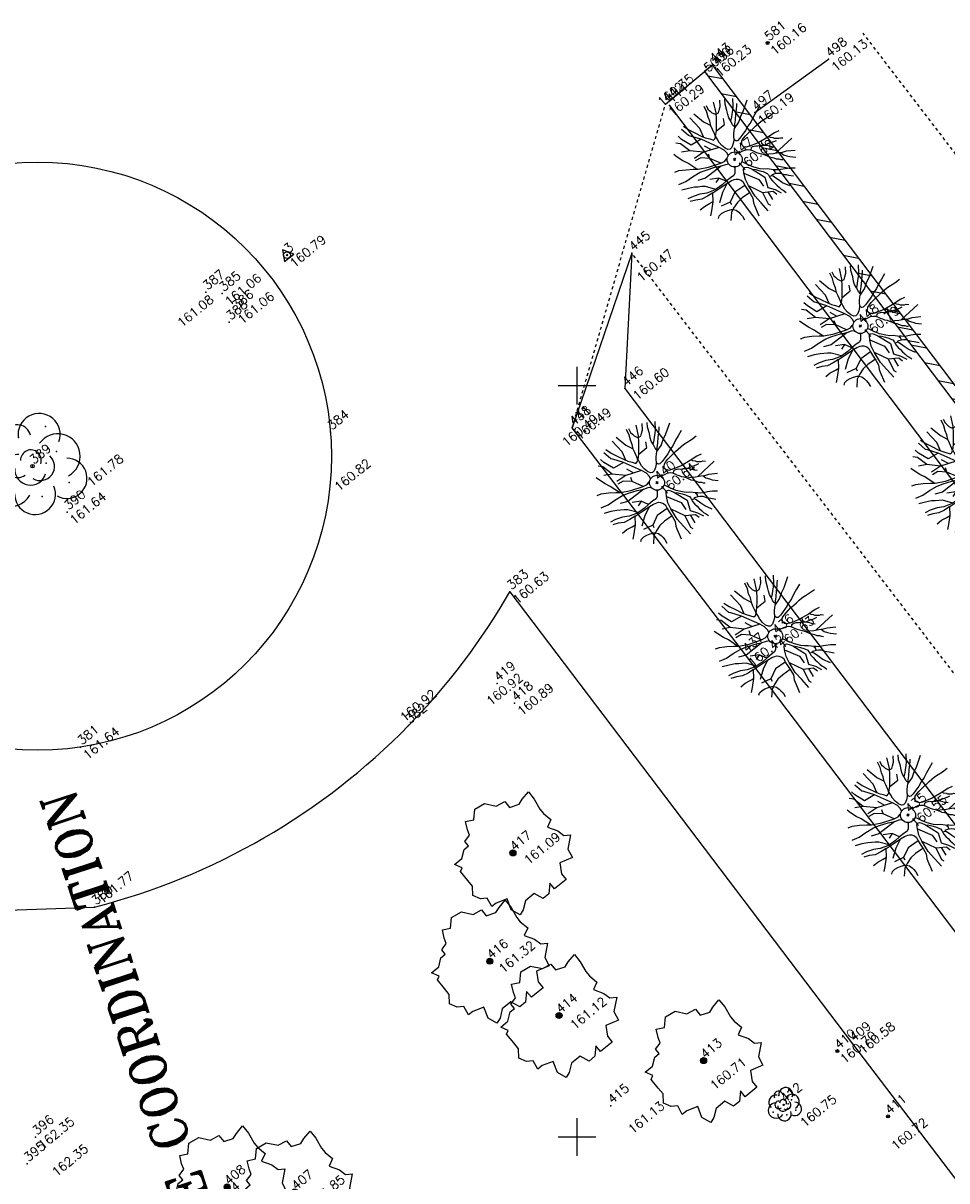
# Model space of a CAD drawing. Header units: feet. Extents: x 529188 to 529675, y 139816 to 140273.
# Tile 97 of 118: x 529457 to 529487, y 140099 to 140137. Entities that reach past the tile are written whole.
import ezdxf
from ezdxf.enums import TextEntityAlignment as Align

# ---------------------------------------------------------------- set-up
doc = ezdxf.new("R2010")
doc.units = ezdxf.units.FT
doc.header["$LTSCALE"] = 2
doc.header["$MEASUREMENT"] = 0
doc.header["$PDSIZE"] = 0.1
doc.linetypes.add('CACHE', pattern=[0.375, 0.25, -0.125])
doc.linetypes.add('CACHEX2', pattern=[0.75, 0.5, -0.25])
doc.layers.get('0').update_dxf_attribs({"linetype": 'CONTINUOUS'})
for name, color, linetype in [('ARBRES', 70, 'CONTINUOUS'), ('ARBUSTES', 70, 'CONTINUOUS'), ('BATI-HACHURES', 30, 'CONTINUOUS'), ('BORDURETTE', 20, 'CONTINUOUS'), ('CARROYAGE', 7, 'CONTINUOUS'), ('DIVERS_1', 7, 'CONTINUOUS'), ('MURS', 1, 'CONTINUOUS'), ('PEINTURE', 7, 'CACHEX2'), ('POLYGO', 241, 'CONTINUOUS'), ('TEXTES', 150, 'CONTINUOUS'), ('TOPOALT', 3, 'CONTINUOUS'), ('TOPOJIS', 7, 'CONTINUOUS'), ('TOPOJIS-GELE', 7, 'CONTINUOUS'), ('TOPOMAT', 142, 'CONTINUOUS')]:
    doc.layers.add(name, color=color, linetype=linetype)
doc.styles.add('ROMANT', font='ROMANT.SHX')
doc.styles.get("Standard").update_dxf_attribs({"font": 'ROMANS.SHX'})

# ---------------------------------------------------------------- blocks, each defined once
blk = doc.blocks.new('TCPOINT')
at = {"color": 0}
blk.add_point((0, 0), dxfattribs=at)
at = {"layer": 'TOPOALT'}
blk.add_attdef('ALT', text='', height=0.3, dxfattribs=at).set_placement((0.1, -0.1), align=Align.TOP_LEFT)
at = {"layer": 'TOPOMAT'}
blk.add_attdef('MAT', (0.1, 0.1), '', height=0.3, dxfattribs=at)
blk = doc.blocks.new('269')
for p, q in [((0.035, 0), (-0.035, 0)), ((0, 0.035), (0, -0.035))]:
    blk.add_line(p, q)
blk.add_lwpolyline([(0, 0.231), (-0.2, -0.115), (0.2, -0.115)], close=True)
blk.add_circle((0, 0), 0.113)
blk = doc.blocks.new('188')
blk.add_circle((0, 0), 0.0197)
for centre, radius, start, end in [((-0.136, 0.224), 0.244, 42.784, 187.1943), ((0.064, 0.343), 0.149, 334.0644, 169.9698), ((0.277, 0.224), 0.231, 300.5795, 149.4928), ((-0.314, 0.016), 0.259, 60.9553, 290.4982), ((-0.122, 0.103), 0.127, 45.6328, 268.8136), ((0.028, 0.061), 0.114, 300.4488, 141.9945), ((0.285, -0.091), 0.245, 259.4673, 105.5912), ((-0.039, -0.013), 0.173, 137.9595, 303.8229), ((-0.172, -0.255), 0.225, 139.2345, 343.6053), ((0.065, -0.056), 0.156, 199.4029, 9.2611), ((0.207, -0.342), 0.221, 201.5434, 50.9966)]:
    blk.add_arc(centre, radius, start, end)
for p in [(0.079, 0.341), (0.385, 0.246), (-0.424, 0.029), (0.138, -0.069), (0.306, -0.04), (-0.128, -0.325), (0.198, -0.394)]:
    blk.add_point(p)
blk = doc.blocks.new('189')
h = blk.add_hatch()
h.set_pattern_fill('ANSI31', color=256, scale=0.2, style=0)
h.set_pattern_definition([(45, (-527485.07046, -148351.732363), (-0.0176776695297, 0.0176776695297), [])])
edge = h.paths.add_edge_path()
edge.add_arc((0, 0), 0.1, 0, 360)
for p, q in [((-0.311, 1.681), (-0.062, 1.93)), ((-0.062, 1.93), (0.311, 1.868)), ((-0.747, 1.37), (-0.685, 1.557)), ((-0.685, 1.557), (-0.56, 1.806)), ((-0.56, 1.806), (-0.311, 1.681)), ((0.311, 1.868), (0.56, 1.557)), ((0.56, 1.557), (0.872, 1.494)), ((-0.996, 1.308), (-0.747, 1.37)), ((-0.996, 1.121), (-0.996, 1.308)), ((0.872, 1.494), (0.872, 1.245)), ((0.872, 1.245), (1.183, 1.121)), ((1.183, 1.121), (1.37, 1.183)), ((1.37, 1.183), (1.681, 1.245)), ((1.681, 1.245), (1.681, 0.934)), ((-1.744, 0.934), (-1.432, 0.934)), ((-1.619, 0.685), (-1.744, 0.934)), ((-1.432, 0.934), (-1.183, 1.121)), ((-1.183, 1.121), (-0.996, 1.121)), ((1.681, 0.934), (1.619, 0.56)), ((-1.744, 0.623), (-1.619, 0.685)), ((-1.744, 0.249), (-1.744, 0.623)), ((1.619, 0.56), (1.619, 0.374)), ((-1.93, -0.249), (-1.744, 0)), ((-1.744, 0), (-1.744, 0.249)), ((1.681, 0.062), (1.432, -0.062)), ((1.619, 0.374), (1.681, 0.062)), ((-1.806, -0.498), (-1.93, -0.249)), ((1.432, -0.062), (1.619, -0.374)), ((1.619, -0.374), (1.681, -0.623)), ((-1.619, -0.623), (-1.806, -0.498)), ((-1.681, -0.934), (-1.619, -0.623)), ((1.868, -0.747), (1.494, -1.059)), ((1.681, -0.623), (1.868, -0.747)), ((-1.494, -0.934), (-1.681, -0.934)), ((-1.121, -1.059), (-1.494, -0.934)), ((-1.245, -1.432), (-1.121, -1.059)), ((1.494, -1.059), (1.432, -1.37)), ((-1.121, -1.744), (-1.245, -1.432)), ((-0.685, -1.494), (-0.934, -1.681)), ((-0.311, -1.494), (-0.685, -1.494)), ((-0.187, -1.806), (-0.311, -1.494)), ((0.996, -1.245), (0.81, -1.557)), ((1.432, -1.37), (0.996, -1.245)), ((-0.934, -1.681), (-1.121, -1.744)), ((0.062, -1.806), (-0.187, -1.806)), ((0.311, -1.557), (0.062, -1.806)), ((0.311, -1.806), (0.311, -1.557)), ((0.81, -1.806), (0.311, -1.806)), ((0.81, -1.557), (0.81, -1.806))]:
    blk.add_line(p, q)
blk.add_circle((0, 0), 0.1)
blk = doc.blocks.new('281')
at = {"ltscale": 3}
blk.add_circle((0, 0), 0.05, dxfattribs=at)
blk = doc.blocks.new('190')
for p, q in [((0.052, 0), (-0.052, 0)), ((0, -0.052), (0, 0.052))]:
    blk.add_line(p, q)
for points in [[(-0.619, 1.938), (-0.559, 1.732), (-0.46, 1.523), (-0.354, 1.285), (-0.291, 1.169), (-0.206, 1.053), (-0.142, 0.946), (-0.07, 0.952), (-0.02, 0.98), (0.016, 1.059), (0.061, 1.245), (0.098, 1.367), (0.171, 1.51), (0.208, 1.653), (0.282, 1.81), (0.336, 2.007)], [(-0.329, 1.239), (-0.245, 1.528), (-0.28, 2.015)], [(-0.09, 2.033), (-0.007, 1.626), (0.102, 1.375)], [(0.405, 1.994), (0.376, 1.859), (0.388, 1.766), (0.396, 1.687), (0.438, 1.6), (0.48, 1.557), (0.566, 1.542), (0.639, 1.591), (0.746, 1.669), (0.873, 1.838)], [(-0.144, 0.639), (-0.647, 0.843), (-0.975, 1.17), (-1.062, 1.55), (-1.169, 1.665)], [(-0.44, 1.229), (-0.82, 1.291), (-0.941, 1.636), (-0.968, 1.79)], [(-0.084, 0.235), (-0.076, 0.245), (-0.062, 0.33), (-0.074, 0.466), (-0.144, 0.639), (-0.44, 1.229), (-0.646, 1.539), (-0.688, 1.589), (-0.738, 1.896)], [(0.437, 0.574), (0.37, 0.496), (0.276, 0.425), (0.182, 0.369), (0.097, 0.362), (0.039, 0.398), (-0.01, 0.492), (-0.038, 0.629), (-0.043, 0.765), (-0.014, 0.901), (0.002, 1.001), (0.132, 1.122), (0.27, 1.286), (0.378, 1.415), (0.51, 1.6), (0.67, 1.921)], [(0.686, 0.829), (0.676, 0.931), (0.713, 1.067), (0.728, 1.196), (0.773, 1.303), (0.838, 1.425), (0.926, 1.625), (1.021, 1.76)], [(0.711, 1.062), (0.821, 1.152), (0.894, 1.223), (0.995, 1.308), (1.082, 1.401), (1.24, 1.613)], [(-1.176, 0.542), (-1.281, 0.892), (-1.358, 1.058), (-1.428, 1.273), (-1.465, 1.412)], [(-0.975, 1.17), (-1.217, 1.309)], [(0.132, 1.122), (0.476, 1.119), (0.579, 1.291)], [(1.723, 0.836), (1.536, 0.765), (1.37, 0.702), (1.204, 0.625), (1.038, 0.576), (0.888, 0.52), (0.686, 0.464), (0.578, 0.437), (0.47, 0.423), (0.428, 0.452), (0.413, 0.495), (0.421, 0.545), (0.45, 0.595), (0.515, 0.666), (0.603, 0.759), (0.675, 0.816), (0.747, 0.901), (0.855, 0.994), (0.993, 1.144), (1.109, 1.257), (1.182, 1.336), (1.239, 1.392)], [(0.655, 0.801), (0.898, 0.871), (1.071, 0.985), (1.258, 1.07), (1.587, 1.273)], [(-1.807, 0.935), (-1.668, 0.889), (-1.462, 0.758), (-1.27, 0.62), (-1.148, 0.519), (-0.835, 0.351), (-0.435, 0.198), (-0.292, 0.167), (-0.199, 0.188), (-0.161, 0.191)], [(-0.435, 0.198), (-0.613, 0.549), (-0.837, 0.756), (-1.044, 0.791)], [(-0.647, 0.843), (-1.01, 0.877)], [(-0.396, 0.741), (-0.492, 0.981)], [(-1.963, 0.534), (-1.722, 0.466), (-1.45, 0.442), (-1.157, 0.397), (-0.957, 0.331), (-0.679, 0.22), (-0.472, 0.112), (-0.329, 0.06), (-0.249, 0.019)], [(-0.613, 0.549), (-0.561, 0.687)], [(1.739, -0.191), (1.585, -0.153), (1.326, -0.13), (0.983, -0.076), (0.782, -0.017), (0.653, 0.034), (0.56, 0.071), (0.504, 0.136), (0.497, 0.207), (0.526, 0.272), (0.584, 0.329), (0.678, 0.357), (0.778, 0.377), (0.872, 0.391), (0.994, 0.405), (1.13, 0.41), (1.252, 0.416), (1.374, 0.423), (1.489, 0.429), (1.633, 0.413), (1.798, 0.389), (1.999, 0.38)], [(-1.117, -0.371), (-1.319, -0.081), (-1.419, -0.002), (-1.525, 0.064), (-1.618, 0.137), (-1.796, 0.23), (-2.008, 0.328)], [(-0.472, 0.112), (-1.148, 0.135), (-1.39, 0.239)], [(-0.677, -0.381), (-0.803, -0.141), (-1.062, 0.014)], [(0.239, 0.074), (0.295, 0.074), (0.388, 0.051), (0.459, 0.029), (0.546, -0.015), (0.602, -0.073), (0.645, -0.145), (0.679, -0.217), (0.715, -0.282), (0.758, -0.347), (0.814, -0.42), (0.857, -0.485), (0.906, -0.571), (0.934, -0.636), (0.992, -0.708), (1.041, -0.781), (1.083, -0.86), (1.154, -0.918), (1.19, -0.976), (1.24, -1.019)], [(-0.168, -0.185), (-0.174, -0.214), (-0.224, -0.285), (-0.283, -0.356), (-0.362, -0.391), (-0.491, -0.383), (-0.677, -0.381), (-0.856, -0.393), (-1.143, -0.369), (-1.428, -0.274), (-1.621, -0.158), (-1.842, -0.076), (-2.034, -0.032)], [(-1.8, -0.948), (-1.67, -0.837), (-1.445, -0.632), (-1.264, -0.397), (-1.472, -0.374), (-1.679, -0.329), (-1.851, -0.227), (-2.029, -0.149)], [(-0.803, -0.141), (-0.975, -0.193)], [(0.787, -1.087), (0.644, -0.934), (0.545, -0.862), (0.459, -0.775), (0.332, -0.602), (0.261, -0.472), (0.212, -0.378), (0.163, -0.27), (0.127, -0.215)], [(0.622, -0.106), (0.681, -0.045), (0.731, -0.045), (0.832, -0.09), (0.889, -0.14), (0.953, -0.177), (1.017, -0.228), (1.074, -0.257), (1.131, -0.314), (1.174, -0.373), (1.202, -0.423), (1.238, -0.459), (1.294, -0.524)], [(1.46, -0.389), (1.367, -0.367), (1.282, -0.337), (1.21, -0.308), (1.109, -0.286), (1.053, -0.25), (1.038, -0.206), (1.039, -0.156), (1.077, -0.091)], [(1.368, -0.134), (1.384, -0.181), (1.44, -0.239), (1.468, -0.289), (1.526, -0.34), (1.582, -0.383), (1.64, -0.406), (1.698, -0.465)], [(-1.953, -0.569), (-1.767, -0.571), (-1.575, -0.61), (-1.443, -0.63)], [(-0.699, -0.452), (-1.01, -0.589), (-1.304, -0.796)], [(-1.264, -0.397), (-0.985, -0.428), (-0.699, -0.452), (-0.542, -0.475), (-0.434, -0.512), (-0.378, -0.534), (-0.328, -0.584), (-0.271, -0.671), (-0.25, -0.757), (-0.288, -0.878), (-0.302, -1.008), (-0.319, -1.208), (-0.349, -1.379), (-0.43, -1.515), (-0.459, -1.601), (-0.565, -1.955)], [(-0.219, -2.023), (-0.23, -1.674), (-0.249, -1.357), (-0.195, -0.963), (-0.143, -0.748), (-0.048, -0.549), (0.025, -0.441), (0.075, -0.413), (0.133, -0.435), (0.182, -0.5), (0.245, -0.615), (0.331, -0.709), (0.409, -0.818), (0.479, -0.912), (0.507, -0.976), (0.543, -1.042), (0.543, -1.107), (0.535, -1.163), (0.52, -1.235), (0.526, -1.35), (0.533, -1.451), (0.546, -1.551), (0.559, -1.651), (0.572, -1.745), (0.601, -1.81), (0.632, -1.934)], [(-0.048, -0.549), (0.199, -1.021), (0.182, -1.297)], [(0.245, -0.615), (0.406, -1.09), (0.268, -1.418), (0.406, -1.625), (0.493, -1.832)], [(0.859, -0.488), (1, -0.579), (1.114, -0.659), (1.27, -0.746), (1.385, -0.819), (1.513, -0.87), (1.754, -1.032)], [(1.183, -0.698), (1.926, -0.657)], [(-1.662, -1.174), (-1.593, -1.125), (-1.479, -1.119), (-1.371, -1.134), (-1.257, -1.171), (-1.143, -1.222), (-1.093, -1.259), (-1.036, -1.338), (-1.009, -1.445), (-1.003, -1.524), (-0.996, -1.624), (-1.016, -1.763)], [(-0.316, -1.172), (-0.62, -1.148), (-0.835, -1.16), (-1.05, -1.229), (-1.201, -1.3), (-1.382, -1.493)], [(-0.288, -0.878), (-0.682, -0.848), (-1.01, -1.004), (-1.338, -0.917)], [(-1.01, -1.004), (-1.027, -1.09)], [(-0.195, -0.963), (0.026, -1.435), (-0.077, -1.849), (-0.043, -1.935)], [(0.763, -1.219), (0.786, -1.151), (0.765, -1.087), (0.808, -1.087), (0.844, -1.116), (0.901, -1.174), (0.987, -1.225), (1.108, -1.291), (1.18, -1.334), (1.251, -1.378), (1.386, -1.49)], [(1.328, -0.783), (1.356, -0.905), (1.426, -1.006), (1.483, -1.085), (1.622, -1.229)], [(0.026, -1.435), (0.32, -1.625), (0.355, -1.78)], [(0.173, -1.53), (0.13, -1.832)], [(0.863, -1.843), (0.739, -1.603), (0.698, -1.452), (0.669, -1.345), (0.635, -1.243), (0.62, -1.208), (0.534, -1.169)], [(0.625, -1.219), (0.628, -1.193), (0.649, -1.171), (0.692, -1.193), (0.772, -1.223), (0.828, -1.26), (0.893, -1.317), (0.956, -1.426), (1.005, -1.476), (1.056, -1.534), (1.17, -1.665)]]:
    blk.add_lwpolyline(points)
blk.add_circle((0, 0), 0.25)

msp = doc.modelspace()

# ---------------------------------------------------------------- hatches: boundary and pattern name
at = {"layer": 'BATI-HACHURES'}
h = msp.add_hatch(dxfattribs=at)
h.set_pattern_fill('ANSI31', color=256, scale=4, angle=36, style=0)
h.set_pattern_definition([(169.02298, (529575.81883, 139934.26534), (-0.0952077, -0.4908518), [])])
h.paths.add_polyline_path([(529518.626, 140083.898), (529492.382, 140118.656), (529479.507, 140135.673), (529479.244, 140135.453), (529492.095, 140118.439), (529518.339, 140083.681)])
h = msp.add_hatch(dxfattribs=at)
h.set_pattern_fill('ANSI31', color=256, scale=4, angle=36, style=0)
edge = h.paths.add_edge_path()
edge.add_line((529425.366, 140134.255), (529419.412, 140129.687))
edge.add_line((529419.412, 140129.687), (529419.683, 140129.302))
edge.add_line((529419.683, 140129.302), (529420.035, 140129.567))
edge.add_line((529420.035, 140129.567), (529420.974, 140128.321))
edge.add_line((529420.974, 140128.321), (529416.808, 140125.181))
edge.add_line((529416.808, 140125.181), (529419.868, 140121.129))
edge.add_line((529419.868, 140121.129), (529425.428, 140113.767))
edge.add_line((529425.428, 140113.767), (529421.899, 140111.038))
edge.add_line((529421.899, 140111.038), (529430.432, 140099.721))
edge.add_line((529430.432, 140099.721), (529433.779, 140102.25))
edge.add_line((529433.779, 140102.25), (529436.218, 140099.02))
edge.add_line((529436.218, 140099.02), (529436.509, 140099.24))
edge.add_line((529436.509, 140099.24), (529437.586, 140097.815))
edge.add_line((529437.586, 140097.815), (529437.019, 140097.348))
edge.add_line((529437.019, 140097.348), (529436.696, 140097.74))
edge.add_line((529436.696, 140097.74), (529434.63, 140096.178))
edge.add_line((529434.63, 140096.178), (529434.919, 140095.795))
edge.add_line((529434.919, 140095.795), (529434.329, 140095.348))
edge.add_line((529434.329, 140095.348), (529432.881, 140097.007))
edge.add_line((529432.881, 140097.007), (529425.028, 140091.094))
edge.add_line((529425.028, 140091.094), (529426.765, 140088.326))
edge.add_line((529426.765, 140088.326), (529427.152, 140087.53))
edge.add_line((529427.152, 140087.53), (529428.49, 140085.727))
edge.add_line((529428.49, 140085.727), (529429.494, 140084.795))
edge.add_line((529429.494, 140084.795), (529431.371, 140082.692))
edge.add_line((529431.371, 140082.692), (529439.216, 140088.61))
edge.add_line((529439.216, 140088.61), (529437.857, 140090.412))
edge.add_line((529437.857, 140090.412), (529438.643, 140091.015))
edge.add_line((529438.643, 140091.015), (529439.791, 140089.512))
edge.add_arc((529440.709, 140090.29), 1.204, 220.2595, 393.932)
edge.add_line((529441.708, 140090.962), (529440.548, 140092.475))
edge.add_line((529440.548, 140092.475), (529441.191, 140092.967))
edge.add_line((529441.191, 140092.967), (529466.702, 140059.23))
edge.add_line((529466.702, 140059.23), (529468.639, 140060.666))
edge.add_line((529468.639, 140060.666), (529474.943, 140052.226))
edge.add_line((529474.943, 140052.226), (529486.871, 140061.153))
edge.add_line((529486.871, 140061.153), (529486.466, 140061.693))
edge.add_line((529486.466, 140061.693), (529488.531, 140063.238))
edge.add_line((529488.531, 140063.238), (529488.941, 140062.691))
edge.add_line((529488.941, 140062.691), (529500.861, 140071.66))
edge.add_line((529500.861, 140071.66), (529497.23, 140076.506))
edge.add_line((529497.23, 140076.506), (529498.46, 140077.428))
edge.add_line((529498.46, 140077.428), (529498.862, 140076.887))
edge.add_line((529498.862, 140076.887), (529499.641, 140077.466))
edge.add_line((529499.641, 140077.466), (529499.514, 140077.639))
edge.add_line((529499.514, 140077.639), (529501.086, 140078.871))
edge.add_line((529501.086, 140078.871), (529497.717, 140083.382))
edge.add_line((529497.717, 140083.382), (529496.095, 140082.178))
edge.add_line((529496.095, 140082.178), (529495.962, 140082.341))
edge.add_line((529495.962, 140082.341), (529494.774, 140081.437))
edge.add_line((529494.774, 140081.437), (529494.006, 140082.458))
edge.add_line((529494.006, 140082.458), (529487.821, 140090.68))
edge.add_line((529487.821, 140090.68), (529473.05, 140079.579))
edge.add_line((529473.05, 140079.579), (529472.967, 140079.712))
edge.add_line((529472.967, 140079.712), (529470.57, 140077.835))
edge.add_line((529470.57, 140077.835), (529471.905, 140076.036))
edge.add_line((529471.905, 140076.036), (529470.385, 140074.887))
edge.add_line((529470.385, 140074.887), (529447.511, 140105.116))
edge.add_line((529447.511, 140105.116), (529447.994, 140105.505))
edge.add_line((529447.994, 140105.505), (529447.857, 140105.729))
edge.add_line((529447.857, 140105.729), (529447.579, 140105.525))
edge.add_line((529447.579, 140105.525), (529444.385, 140109.617))
edge.add_line((529444.385, 140109.617), (529446.459, 140111.192))
edge.add_line((529446.459, 140111.192), (529446.546, 140111.097))
edge.add_line((529446.546, 140111.097), (529446.74, 140111.259))
edge.add_line((529446.74, 140111.259), (529446.657, 140111.415))
edge.add_line((529446.657, 140111.415), (529446.55, 140111.339))
edge.add_line((529446.55, 140111.339), (529443.413, 140115.698))
edge.add_line((529443.413, 140115.698), (529443.202, 140115.533))
edge.add_line((529443.202, 140115.533), (529443.275, 140115.436))
edge.add_line((529443.275, 140115.436), (529441.217, 140113.894))
edge.add_line((529441.217, 140113.894), (529438.095, 140118.025))
edge.add_line((529438.095, 140118.025), (529438.389, 140118.239))
edge.add_line((529438.389, 140118.239), (529438.225, 140118.429))
edge.add_line((529438.225, 140118.429), (529437.731, 140118.074))
edge.add_line((529437.731, 140118.074), (529425.366, 140134.255))

# ---------------------------------------------------------------- linework, layer by layer
at = {"layer": 'BORDURETTE'}
for p, q in [((529477.94, 140134.362), (529479.507, 140135.673)), ((529478.079, 140134.327), (529492.438, 140115.274)), ((529480.603, 140116.044), (529474.844, 140123.598)), ((529472.769, 140118.141), (529484.168, 140103.101)), ((529450.298, 140107.336), (529458.947, 140107.65))]:
    msp.add_line(p, q, dxfattribs=at)
at = {"layer": 'BORDURETTE', "linetype": 'CACHE', "ltscale": 0.005}
msp.add_line((529474.843, 140123.598), (529477.94, 140134.362), dxfattribs=at)
at = {"layer": 'BORDURETTE', "flags": 128}
for points in [[(529480.921, 140134.087), (529483.371, 140135.859)], [(529476.824, 140129.412), (529474.843, 140123.598)], [(529476.824, 140129.412), (529476.593, 140124.907)], [(529476.593, 140124.907), (529511.722, 140078.487)], [(529508.924, 140078.663), (529480.603, 140116.044)]]:
    msp.add_lwpolyline(points, dxfattribs=at)
msp.add_lwpolyline([(529484.168, 140103.101), (529498.774, 140083.907), (529500.605, 140081.457, -0.089565), (529502.257, 140078.097, -0.121962), (529502.436, 140073.036), (529501.823, 140071.806)], format="xyb", dxfattribs=at)
at = {"layer": 'BORDURETTE'}
msp.add_circle((529457.044, 140122.654), 9.785, dxfattribs=at)
for start, end in [(315.6643, 329.9914), (284.4001, 315.6643)]:
    msp.add_arc((529453.377, 140129.34), 22.394, start, end, dxfattribs=at)
at = {"layer": 'CARROYAGE'}
for p, q in [((529475, 140124.375), (529475, 140125.625)), ((529474.375, 140125), (529475.625, 140125)), ((529475, 140099.375), (529475, 140100.625)), ((529474.375, 140100), (529475.625, 140100))]:
    msp.add_line(p, q, dxfattribs=at)
at = {"layer": 'MURS', "flags": 128}
msp.add_lwpolyline([(529518.626, 140083.898), (529492.382, 140118.656), (529479.507, 140135.673), (529479.244, 140135.453), (529492.095, 140118.439), (529518.339, 140083.681)], close=True, dxfattribs=at)
at = {"layer": 'PEINTURE', "ltscale": 0.005, "flags": 128}
for points in [[(529520.582, 140089.681), (529484.518, 140136.729)], [(529514.541, 140080.208), (529476.824, 140129.412)]]:
    msp.add_lwpolyline(points, dxfattribs=at)

# ---------------------------------------------------------------- block references
at = {"layer": 'ARBRES', "rotation": 39.33073407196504}
for name, p in [('190', (529480.245, 140132.526)), ('190', (529484.428, 140126.983)), ('190', (529488.132, 140122.084)), ('190', (529477.662, 140121.77)), ('190', (529481.596, 140116.66)), ('190', (529486.013, 140110.71)), ('189', (529472.869, 140109.451)), ('189', (529472.097, 140105.847)), ('189', (529474.401, 140104.041)), ('189', (529479.212, 140102.539)), ('189', (529463.36, 140098.336)), ('189', (529465.605, 140098.166))]:
    msp.add_blockref(name, p, dxfattribs=at)
at = {"layer": 'ARBUSTES', "xscale": 3.030968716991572, "yscale": 3.030968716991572, "zscale": 3.030968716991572, "rotation": 39.33073407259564}
msp.add_blockref('188', (529456.883, 140122.32), dxfattribs=at)
at = {"layer": 'ARBUSTES', "rotation": 39.33073407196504}
msp.add_blockref('188', (529481.873, 140101.066), dxfattribs=at)
at = {"layer": 'DIVERS_1', "rotation": 39.33073407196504}
for p in [(529481.34, 140136.404), (529483.665, 140102.856), (529485.352, 140100.685)]:
    msp.add_blockref('281', p, dxfattribs=at)
at = {"layer": 'POLYGO', "rotation": 39.33073407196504}
msp.add_blockref('269', (529465.351, 140129.342), dxfattribs=at)
at = {"layer": 'TOPOJIS'}
ref = msp.add_blockref('TCPOINT', (529481.34, 140136.404, 160.159), dxfattribs=at)
ref.add_attrib('MAT', '581', (529481.39, 140136.454, 160.159), dxfattribs={"layer": 'TOPOMAT', "height": 0.3, "rotation": 39.3307})
ref.add_attrib('ALT', '160.16', dxfattribs={"layer": 'TOPOALT', "height": 0.3, "rotation": 39.3307}).set_placement((529481.39, 140136.204, 160.159), align=Align.TOP_LEFT)
ref = msp.add_blockref('TCPOINT', (529479.32, 140135.363), dxfattribs=at)
ref.add_attrib('MAT', '5000', (529479.37, 140135.413), dxfattribs={"layer": 'TOPOMAT', "height": 0.3, "rotation": 39.3307})
ref = msp.add_blockref('TCPOINT', (529479.507, 140135.673, 160.23), dxfattribs=at)
ref.add_attrib('MAT', '443', (529479.557, 140135.723, 160.23), dxfattribs={"layer": 'TOPOMAT', "height": 0.3, "rotation": 39.3307})
ref.add_attrib('ALT', '160.23', dxfattribs={"layer": 'TOPOALT', "height": 0.3, "rotation": 39.3307}).set_placement((529479.557, 140135.473, 160.23), align=Align.TOP_LEFT)
ref = msp.add_blockref('TCPOINT', (529479.607, 140135.579), dxfattribs=at)
ref.add_attrib('MAT', '496', (529479.657, 140135.629), dxfattribs={"layer": 'TOPOMAT', "height": 0.3, "rotation": 39.3307})
ref = msp.add_blockref('TCPOINT', (529478.079, 140134.327, 160.347), dxfattribs=at)
ref.add_attrib('MAT', '444', (529478.129, 140134.377, 160.347), dxfattribs={"layer": 'TOPOMAT', "height": 0.3, "rotation": 39.3307})
ref.add_attrib('ALT', '160.35', dxfattribs={"layer": 'TOPOALT', "height": 0.3, "rotation": 39.3307}).set_placement((529477.633, 140134.504, 160.347), align=Align.TOP_LEFT)
ref = msp.add_blockref('TCPOINT', (529476.824, 140129.412, 160.47), dxfattribs=at)
ref.add_attrib('MAT', '445', (529476.874, 140129.462, 160.47), dxfattribs={"layer": 'TOPOMAT', "height": 0.3, "rotation": 39.3307})
ref.add_attrib('ALT', '160.47', dxfattribs={"layer": 'TOPOALT', "height": 0.3, "rotation": 39.3307}).set_placement((529476.951, 140128.666, 160.47), align=Align.TOP_LEFT)
ref = msp.add_blockref('TCPOINT', (529462.655, 140128.115, 161.081), dxfattribs=at)
ref.add_attrib('MAT', '387', (529462.705, 140128.165, 161.081), dxfattribs={"layer": 'TOPOMAT', "height": 0.3, "rotation": 39.3307})
ref.add_attrib('ALT', '161.08', dxfattribs={"layer": 'TOPOALT', "height": 0.3, "rotation": 39.3307}).set_placement((529461.661, 140127.151, 161.081), align=Align.TOP_LEFT)
ref = msp.add_blockref('TCPOINT', (529463.43, 140127.116), dxfattribs=at)
ref.add_attrib('MAT', '388', (529463.48, 140127.166), dxfattribs={"layer": 'TOPOMAT', "height": 0.3, "rotation": 39.3307})
ref = msp.add_blockref('TCPOINT', (529476.593, 140124.907, 160.596), dxfattribs=at)
ref.add_attrib('MAT', '446', (529476.643, 140124.957, 160.596), dxfattribs={"layer": 'TOPOMAT', "height": 0.3, "rotation": 39.3307})
ref.add_attrib('ALT', '160.60', dxfattribs={"layer": 'TOPOALT', "height": 0.3, "rotation": 39.3307}).set_placement((529476.816, 140124.731, 160.596), align=Align.TOP_LEFT)
ref = msp.add_blockref('TCPOINT', (529466.796, 140123.455, 160.817), dxfattribs=at)
ref.add_attrib('MAT', '384', (529466.846, 140123.505, 160.817), dxfattribs={"layer": 'TOPOMAT', "height": 0.3, "rotation": 39.3307})
ref.add_attrib('ALT', '160.82', dxfattribs={"layer": 'TOPOALT', "height": 0.3, "rotation": 39.3307}).set_placement((529466.891, 140121.696, 160.817), align=Align.TOP_LEFT)
ref = msp.add_blockref('TCPOINT', (529474.843, 140123.598, 160.49), dxfattribs=at)
ref.add_attrib('MAT', '441', (529474.893, 140123.648, 160.49), dxfattribs={"layer": 'TOPOMAT', "height": 0.3, "rotation": 39.3307})
ref.add_attrib('ALT', '160.49', dxfattribs={"layer": 'TOPOALT', "height": 0.3, "rotation": 39.3307}).set_placement((529474.458, 140123.179, 160.49), align=Align.TOP_LEFT)
ref = msp.add_blockref('TCPOINT', (529456.883, 140122.32, 161.78), dxfattribs=at)
ref.add_attrib('MAT', '389', (529456.933, 140122.37, 161.78), dxfattribs={"layer": 'TOPOMAT', "height": 0.3, "rotation": 39.3307})
ref.add_attrib('ALT', '161.78', dxfattribs={"layer": 'TOPOALT', "height": 0.3, "rotation": 39.3307}).set_placement((529458.659, 140121.853, 161.78), align=Align.TOP_LEFT)
ref = msp.add_blockref('TCPOINT', (529472.769, 140118.141, 160.633), dxfattribs=at)
ref.add_attrib('MAT', '383', (529472.819, 140118.191, 160.633), dxfattribs={"layer": 'TOPOMAT', "height": 0.3, "rotation": 39.3307})
ref.add_attrib('ALT', '160.63', dxfattribs={"layer": 'TOPOALT', "height": 0.3, "rotation": 39.3307}).set_placement((529472.819, 140117.941, 160.633), align=Align.TOP_LEFT)
ref = msp.add_blockref('TCPOINT', (529472.34, 140115.092, 160.917), dxfattribs=at)
ref.add_attrib('MAT', '419', (529472.39, 140115.142, 160.917), dxfattribs={"layer": 'TOPOMAT', "height": 0.3, "rotation": 39.3307})
ref.add_attrib('ALT', '160.92', dxfattribs={"layer": 'TOPOALT', "height": 0.3, "rotation": 39.3307}).set_placement((529471.948, 140114.563, 160.917), align=Align.TOP_LEFT)
ref = msp.add_blockref('TCPOINT', (529469.395, 140113.69, 160.925), dxfattribs=at)
ref.add_attrib('MAT', '382', (529469.445, 140113.74, 160.925), dxfattribs={"layer": 'TOPOMAT', "height": 0.3, "rotation": 39.3307})
ref.add_attrib('ALT', '160.92', dxfattribs={"layer": 'TOPOALT', "height": 0.3, "rotation": 39.3307}).set_placement((529469.07, 140114.024, 160.925), align=Align.TOP_LEFT)
ref = msp.add_blockref('TCPOINT', (529472.869, 140109.451, 161.087), dxfattribs=at)
ref.add_attrib('MAT', '417', (529472.919, 140109.501, 161.087), dxfattribs={"layer": 'TOPOMAT', "height": 0.3, "rotation": 39.3307})
ref.add_attrib('ALT', '161.09', dxfattribs={"layer": 'TOPOALT', "height": 0.3, "rotation": 39.3307}).set_placement((529473.195, 140109.271, 161.087), align=Align.TOP_LEFT)
ref = msp.add_blockref('TCPOINT', (529472.097, 140105.847, 161.324), dxfattribs=at)
ref.add_attrib('MAT', '416', (529472.147, 140105.897, 161.324), dxfattribs={"layer": 'TOPOMAT', "height": 0.3, "rotation": 39.3307})
ref.add_attrib('ALT', '161.32', dxfattribs={"layer": 'TOPOALT', "height": 0.3, "rotation": 39.3307}).set_placement((529472.355, 140105.661, 161.324), align=Align.TOP_LEFT)
ref = msp.add_blockref('TCPOINT', (529474.401, 140104.041, 161.122), dxfattribs=at)
ref.add_attrib('MAT', '414', (529474.451, 140104.091, 161.122), dxfattribs={"layer": 'TOPOMAT', "height": 0.3, "rotation": 39.3307})
ref.add_attrib('ALT', '161.12', dxfattribs={"layer": 'TOPOALT', "height": 0.3, "rotation": 39.3307}).set_placement((529474.734, 140103.789, 161.122), align=Align.TOP_LEFT)
ref = msp.add_blockref('TCPOINT', (529484.168, 140103.101, 160.577), dxfattribs=at)
ref.add_attrib('MAT', '409', (529484.218, 140103.151, 160.577), dxfattribs={"layer": 'TOPOMAT', "height": 0.3, "rotation": 39.3307})
ref.add_attrib('ALT', '160.58', dxfattribs={"layer": 'TOPOALT', "height": 0.3, "rotation": 39.3307}).set_placement((529484.335, 140102.964, 160.577), align=Align.TOP_LEFT)
ref = msp.add_blockref('TCPOINT', (529479.212, 140102.539, 160.713), dxfattribs=at)
ref.add_attrib('MAT', '413', (529479.262, 140102.589, 160.713), dxfattribs={"layer": 'TOPOMAT', "height": 0.3, "rotation": 39.3307})
ref.add_attrib('ALT', '160.71', dxfattribs={"layer": 'TOPOALT', "height": 0.3, "rotation": 39.3307}).set_placement((529479.389, 140101.773, 160.713), align=Align.TOP_LEFT)
ref = msp.add_blockref('TCPOINT', (529476.121, 140101.034, 161.125), dxfattribs=at)
ref.add_attrib('MAT', '415', (529476.171, 140101.084, 161.125), dxfattribs={"layer": 'TOPOMAT', "height": 0.3, "rotation": 39.3307})
ref.add_attrib('ALT', '161.13', dxfattribs={"layer": 'TOPOALT', "height": 0.3, "rotation": 39.3307}).set_placement((529476.657, 140100.316, 161.125), align=Align.TOP_LEFT)
ref = msp.add_blockref('TCPOINT', (529481.873, 140101.066, 160.749), dxfattribs=at)
ref.add_attrib('MAT', '412', (529481.923, 140101.116, 160.749), dxfattribs={"layer": 'TOPOMAT', "height": 0.3, "rotation": 39.3307})
ref.add_attrib('ALT', '160.75', dxfattribs={"layer": 'TOPOALT', "height": 0.3, "rotation": 39.3307}).set_placement((529482.386, 140100.536, 160.749), align=Align.TOP_LEFT)
ref = msp.add_blockref('TCPOINT', (529485.352, 140100.685, 160.716), dxfattribs=at)
ref.add_attrib('MAT', '411', (529485.402, 140100.735, 160.716), dxfattribs={"layer": 'TOPOMAT', "height": 0.3, "rotation": 39.3307})
ref.add_attrib('ALT', '160.72', dxfattribs={"layer": 'TOPOALT', "height": 0.3, "rotation": 39.3307}).set_placement((529485.417, 140099.765, 160.716), align=Align.TOP_LEFT)
ref = msp.add_blockref('TCPOINT', (529456.701, 140099.108, 162.345), dxfattribs=at)
ref.add_attrib('MAT', '395', (529456.751, 140099.158, 162.345), dxfattribs={"layer": 'TOPOMAT', "height": 0.3, "rotation": 39.3307})
ref.add_attrib('ALT', '162.35', dxfattribs={"layer": 'TOPOALT', "height": 0.3, "rotation": 39.3307}).set_placement((529457.489, 140098.891, 162.345), align=Align.TOP_LEFT)
ref = msp.add_blockref('TCPOINT', (529463.36, 140098.336, 162.038), dxfattribs=at)
ref.add_attrib('MAT', '408', (529463.41, 140098.386, 162.038), dxfattribs={"layer": 'TOPOMAT', "height": 0.3, "rotation": 39.3307})
ref.add_attrib('ALT', '162.04', dxfattribs={"layer": 'TOPOALT', "height": 0.3, "rotation": 39.3307}).set_placement((529462.541, 140097.643, 162.038), align=Align.TOP_LEFT)
ref = msp.add_blockref('TCPOINT', (529465.605, 140098.166, 161.848), dxfattribs=at)
ref.add_attrib('MAT', '407', (529465.655, 140098.216, 161.848), dxfattribs={"layer": 'TOPOMAT', "height": 0.3, "rotation": 39.3307})
ref.add_attrib('ALT', '161.85', dxfattribs={"layer": 'TOPOALT', "height": 0.3, "rotation": 39.3307}).set_placement((529466.03, 140097.866, 161.848), align=Align.TOP_LEFT)
at = {"layer": 'TOPOJIS-GELE'}
ref = msp.add_blockref('TCPOINT', (529483.371, 140135.859, 160.129), dxfattribs=at)
ref.add_attrib('MAT', '498', (529483.421, 140135.909, 160.129), dxfattribs={"layer": 'TOPOMAT', "height": 0.3, "rotation": 39.3307})
ref.add_attrib('ALT', '160.13', dxfattribs={"layer": 'TOPOALT', "height": 0.3, "rotation": 39.3307}).set_placement((529483.421, 140135.659, 160.129), align=Align.TOP_LEFT)
ref = msp.add_blockref('TCPOINT', (529477.94, 140134.362, 160.29), dxfattribs=at)
ref.add_attrib('MAT', '442', (529477.99, 140134.412, 160.29), dxfattribs={"layer": 'TOPOMAT', "height": 0.3, "rotation": 39.3307})
ref.add_attrib('ALT', '160.29', dxfattribs={"layer": 'TOPOALT', "height": 0.3, "rotation": 39.3307}).set_placement((529477.99, 140134.162, 160.29), align=Align.TOP_LEFT)
ref = msp.add_blockref('TCPOINT', (529480.921, 140134.087, 160.192), dxfattribs=at)
ref.add_attrib('MAT', '497', (529480.971, 140134.137, 160.192), dxfattribs={"layer": 'TOPOMAT', "height": 0.3, "rotation": 39.3307})
ref.add_attrib('ALT', '160.19', dxfattribs={"layer": 'TOPOALT', "height": 0.3, "rotation": 39.3307}).set_placement((529480.971, 140133.887, 160.192), align=Align.TOP_LEFT)
ref = msp.add_blockref('TCPOINT', (529480.245, 140132.526, 160.621), dxfattribs=at)
ref.add_attrib('MAT', '447', (529480.295, 140132.576, 160.621), dxfattribs={"layer": 'TOPOMAT', "height": 0.3, "rotation": 39.3307})
ref.add_attrib('ALT', '160.62', dxfattribs={"layer": 'TOPOALT', "height": 0.3, "rotation": 39.3307}).set_placement((529480.295, 140132.326, 160.621), align=Align.TOP_LEFT)
ref = msp.add_blockref('TCPOINT', (529465.351, 140129.342, 160.785), dxfattribs=at)
ref.add_attrib('MAT', '3', (529465.401, 140129.392, 160.785), dxfattribs={"layer": 'TOPOMAT', "height": 0.3, "rotation": 39.3307})
ref.add_attrib('ALT', '160.79', dxfattribs={"layer": 'TOPOALT', "height": 0.3, "rotation": 39.3307}).set_placement((529465.401, 140129.142, 160.785), align=Align.TOP_LEFT)
ref = msp.add_blockref('TCPOINT', (529463.197, 140128.067, 161.062), dxfattribs=at)
ref.add_attrib('MAT', '385', (529463.247, 140128.117, 161.062), dxfattribs={"layer": 'TOPOMAT', "height": 0.3, "rotation": 39.3307})
ref.add_attrib('ALT', '161.06', dxfattribs={"layer": 'TOPOALT', "height": 0.3, "rotation": 39.3307}).set_placement((529463.247, 140127.867, 161.062), align=Align.TOP_LEFT)
ref = msp.add_blockref('TCPOINT', (529463.625, 140127.454, 161.062), dxfattribs=at)
ref.add_attrib('MAT', '386', (529463.675, 140127.504, 161.062), dxfattribs={"layer": 'TOPOMAT', "height": 0.3, "rotation": 39.3307})
ref.add_attrib('ALT', '161.06', dxfattribs={"layer": 'TOPOALT', "height": 0.3, "rotation": 39.3307}).set_placement((529463.675, 140127.254, 161.062), align=Align.TOP_LEFT)
ref = msp.add_blockref('TCPOINT', (529484.428, 140126.983, 160.79), dxfattribs=at)
ref.add_attrib('MAT', '448', (529484.478, 140127.033, 160.79), dxfattribs={"layer": 'TOPOMAT', "height": 0.3, "rotation": 39.3307})
ref.add_attrib('ALT', '160.79', dxfattribs={"layer": 'TOPOALT', "height": 0.3, "rotation": 39.3307}).set_placement((529484.478, 140126.783, 160.79), align=Align.TOP_LEFT)
ref = msp.add_blockref('TCPOINT', (529474.844, 140123.598, 160.491), dxfattribs=at)
ref.add_attrib('MAT', '438', (529474.894, 140123.648, 160.491), dxfattribs={"layer": 'TOPOMAT', "height": 0.3, "rotation": 39.3307})
ref.add_attrib('ALT', '160.49', dxfattribs={"layer": 'TOPOALT', "height": 0.3, "rotation": 39.3307}).set_placement((529474.894, 140123.398, 160.491), align=Align.TOP_LEFT)
ref = msp.add_blockref('TCPOINT', (529477.662, 140121.77, 160.641), dxfattribs=at)
ref.add_attrib('MAT', '440', (529477.712, 140121.82, 160.641), dxfattribs={"layer": 'TOPOMAT', "height": 0.3, "rotation": 39.3307})
ref.add_attrib('ALT', '160.64', dxfattribs={"layer": 'TOPOALT', "height": 0.3, "rotation": 39.3307}).set_placement((529477.712, 140121.57, 160.641), align=Align.TOP_LEFT)
ref = msp.add_blockref('TCPOINT', (529458.033, 140120.794, 161.644), dxfattribs=at)
ref.add_attrib('MAT', '390', (529458.083, 140120.844, 161.644), dxfattribs={"layer": 'TOPOMAT', "height": 0.3, "rotation": 39.3307})
ref.add_attrib('ALT', '161.64', dxfattribs={"layer": 'TOPOALT', "height": 0.3, "rotation": 39.3307}).set_placement((529458.083, 140120.594, 161.644), align=Align.TOP_LEFT)
ref = msp.add_blockref('TCPOINT', (529481.596, 140116.66, 160.626), dxfattribs=at)
ref.add_attrib('MAT', '436', (529481.646, 140116.71, 160.626), dxfattribs={"layer": 'TOPOMAT', "height": 0.3, "rotation": 39.3307})
ref.add_attrib('ALT', '160.63', dxfattribs={"layer": 'TOPOALT', "height": 0.3, "rotation": 39.3307}).set_placement((529481.646, 140116.46, 160.626), align=Align.TOP_LEFT)
ref = msp.add_blockref('TCPOINT', (529480.603, 140116.044, 160.42), dxfattribs=at)
ref.add_attrib('MAT', '437', (529480.653, 140116.094, 160.42), dxfattribs={"layer": 'TOPOMAT', "height": 0.3, "rotation": 39.3307})
ref.add_attrib('ALT', '160.42', dxfattribs={"layer": 'TOPOALT', "height": 0.3, "rotation": 39.3307}).set_placement((529480.653, 140115.844, 160.42), align=Align.TOP_LEFT)
ref = msp.add_blockref('TCPOINT', (529472.922, 140114.429, 160.886), dxfattribs=at)
ref.add_attrib('MAT', '418', (529472.972, 140114.479, 160.886), dxfattribs={"layer": 'TOPOMAT', "height": 0.3, "rotation": 39.3307})
ref.add_attrib('ALT', '160.89', dxfattribs={"layer": 'TOPOALT', "height": 0.3, "rotation": 39.3307}).set_placement((529472.972, 140114.229, 160.886), align=Align.TOP_LEFT)
ref = msp.add_blockref('TCPOINT', (529458.477, 140112.974, 161.639), dxfattribs=at)
ref.add_attrib('MAT', '381', (529458.527, 140113.024, 161.639), dxfattribs={"layer": 'TOPOMAT', "height": 0.3, "rotation": 39.3307})
ref.add_attrib('ALT', '161.64', dxfattribs={"layer": 'TOPOALT', "height": 0.3, "rotation": 39.3307}).set_placement((529458.527, 140112.774, 161.639), align=Align.TOP_LEFT)
ref = msp.add_blockref('TCPOINT', (529486.013, 140110.71, 160.549), dxfattribs=at)
ref.add_attrib('MAT', '435', (529486.063, 140110.76, 160.549), dxfattribs={"layer": 'TOPOMAT', "height": 0.3, "rotation": 39.3307})
ref.add_attrib('ALT', '160.55', dxfattribs={"layer": 'TOPOALT', "height": 0.3, "rotation": 39.3307}).set_placement((529486.063, 140110.51, 160.549), align=Align.TOP_LEFT)
ref = msp.add_blockref('TCPOINT', (529458.947, 140107.65, 161.771), dxfattribs=at)
ref.add_attrib('MAT', '380', (529458.997, 140107.7, 161.771), dxfattribs={"layer": 'TOPOMAT', "height": 0.3, "rotation": 39.3307})
ref.add_attrib('ALT', '161.77', dxfattribs={"layer": 'TOPOALT', "height": 0.3, "rotation": 39.3307}).set_placement((529458.999, 140107.968, 161.771), align=Align.TOP_LEFT)
ref = msp.add_blockref('TCPOINT', (529483.665, 140102.856, 160.702), dxfattribs=at)
ref.add_attrib('MAT', '410', (529483.715, 140102.906, 160.702), dxfattribs={"layer": 'TOPOMAT', "height": 0.3, "rotation": 39.3307})
ref.add_attrib('ALT', '160.70', dxfattribs={"layer": 'TOPOALT', "height": 0.3, "rotation": 39.3307}).set_placement((529483.715, 140102.656, 160.702), align=Align.TOP_LEFT)
ref = msp.add_blockref('TCPOINT', (529456.979, 140099.995, 162.346), dxfattribs=at)
ref.add_attrib('MAT', '396', (529457.029, 140100.045, 162.346), dxfattribs={"layer": 'TOPOMAT', "height": 0.3, "rotation": 39.3307})
ref.add_attrib('ALT', '162.35', dxfattribs={"layer": 'TOPOALT', "height": 0.3, "rotation": 39.3307}).set_placement((529457.029, 140099.795, 162.346), align=Align.TOP_LEFT)

# ---------------------------------------------------------------- texts
at = {"layer": 'TEXTES', "style": 'ROMANT'}
msp.add_text('LABORATOIRE DE CHIMIE DE COORDINATION', height=1.2, rotation=108.1586, dxfattribs=at).set_placement((529469.968, 140075.986))

doc.saveas('drawing.dxf')
